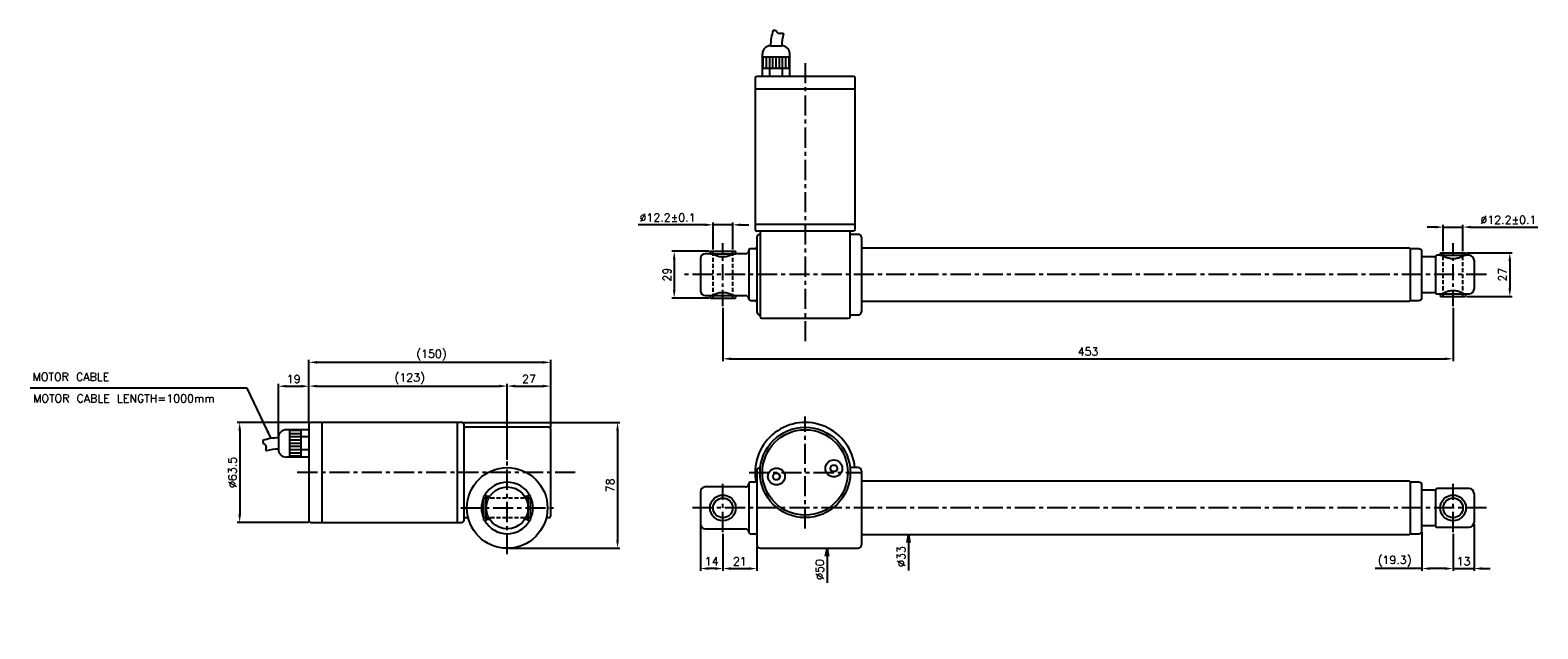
# Model space of a CAD drawing. Extents: x -172 to 764, y 70 to 441.
import ezdxf

# ---------------------------------------------------------------- set-up
doc = ezdxf.new("R2010")
doc.units = 0
doc.header["$LTSCALE"] = 10
doc.header["$MEASUREMENT"] = 0
doc.header["$PDMODE"] = 3
doc.linetypes.add('CENTER', pattern=[2, 1.25, -0.25, 0.25, -0.25])
doc.linetypes.add('HIDDEN', pattern=[0.375, 0.25, -0.125])
doc.layers.get('0').update_dxf_attribs({"linetype": 'CONTINUOUS'})
doc.layers.get('DEFPOINTS').update_dxf_attribs({"linetype": 'CONTINUOUS'})
for name, color, linetype in [('CE', 7, 'CENTER'), ('DIM', 7, 'CONTINUOUS'), ('HIDDEN', 7, 'HIDDEN')]:
    doc.layers.add(name, color=color, linetype=linetype)
doc.styles.get("Standard").update_dxf_attribs({"font": 'txt.shx'})
doc.dimstyles.new('FU-2D', dxfattribs={"dimtxt": 2, "dimasz": 2, "dimexe": 1.5, "dimexo": 1, "dimgap": 0.8, "dimtad": 1, "dimdec": 3, "dimtxsty": 'STANDARD', "dimblk1": 'OPEN', "dimblk2": 'OPEN', "dimsah": 1, "dimcen": -1.5, "dimclrd": 256, "dimclre": 256, "dimclrt": 256, "dimazin": 3, "dimtp": 0.3, "dimtfac": 0.8, "dimtmove": 0, "dimatfit": 3, "dimtolj": 1})

# ---------------------------------------------------------------- blocks, each defined once
blk = doc.blocks.new('_OPEN')
at = {"color": 0, "linetype": 'BYBLOCK'}
for p, q in [((-1, 0.17), (0, 0)), ((0, 0), (-1, -0.17)), ((0, 0), (-1, 0))]:
    blk.add_line(p, q, dxfattribs=at)
blk = doc.blocks.new('*D1')
at = {"layer": 'DEFPOINTS', "color": 0}
for p in [(322.59, 119.84), (342.01, 119.84), (339.43, 69.84)]:
    blk.add_point(p, dxfattribs=at)
at = {"layer": 'DIM'}
blk.add_line((322.59, 114.84), (322.59, 98.34), dxfattribs=at)
at = {"layer": 'DIM', "xscale": 5, "yscale": 5, "zscale": 5, "rotation": 90}
blk.add_blockref('_OPEN', (322.59, 119.84), dxfattribs=at)
at = {"layer": 'DIM', "insert": (318.09, 106.59), "char_height": 5, "attachment_point": 5, "rotation": 90}
blk.add_mtext('\\A1;%%c50', dxfattribs=at)
blk = doc.blocks.new('*D2')
at = {"layer": 'DEFPOINTS', "color": 0}
for p in [(344.76, 128.34), (373.13, 128.34), (344.76, 95.34)]:
    blk.add_point(p, dxfattribs=at)
at = {"layer": 'DIM'}
blk.add_line((373.13, 123.34), (373.13, 106.01), dxfattribs=at)
at = {"layer": 'DIM', "xscale": 5, "yscale": 5, "zscale": 5, "rotation": 90}
blk.add_blockref('_OPEN', (373.13, 128.34), dxfattribs=at)
at = {"layer": 'DIM', "insert": (368.63, 114.68), "char_height": 5, "attachment_point": 5, "rotation": 90}
blk.add_mtext('\\A1;%%c33', dxfattribs=at)
blk = doc.blocks.new('*D3')
at = {"layer": 'DEFPOINTS', "color": 0}
for p in [(258.01, 129.84), (279.01, 121.84), (279.01, 107.23)]:
    blk.add_point(p, dxfattribs=at)
at = {"layer": 'DIM'}
for p, q in [((258.01, 128.84), (258.01, 105.73)), ((279.01, 120.84), (279.01, 105.73)), ((263.01, 107.23), (274.01, 107.23))]:
    blk.add_line(p, q, dxfattribs=at)
for points in [[(263.01, 108.06), (263.01, 106.39), (258.01, 107.23)], [(274.01, 108.06), (274.01, 106.39), (279.01, 107.23)]]:
    blk.add_solid(points, dxfattribs=at)
at = {"layer": 'DIM', "insert": (268.51, 111.73), "char_height": 5, "attachment_point": 5}
blk.add_mtext('21', dxfattribs=at)
blk = doc.blocks.new('*D4')
at = {"layer": 'DEFPOINTS', "color": 0}
for p in [(244.01, 134.84), (258.01, 129.84), (244.01, 107.23)]:
    blk.add_point(p, dxfattribs=at)
at = {"layer": 'DIM'}
for p, q in [((244.01, 133.84), (244.01, 105.73)), ((258.01, 128.84), (258.01, 105.73)), ((253.01, 107.23), (249.01, 107.23))]:
    blk.add_line(p, q, dxfattribs=at)
for points in [[(249.01, 108.06), (249.01, 106.39), (244.01, 107.23)], [(253.01, 108.06), (253.01, 106.39), (258.01, 107.23)]]:
    blk.add_solid(points, dxfattribs=at)
at = {"layer": 'DIM', "insert": (251.01, 111.73), "char_height": 5, "attachment_point": 5}
blk.add_mtext('14', dxfattribs=at)
blk = doc.blocks.new('*D5')
at = {"layer": 'DEFPOINTS', "color": 0}
for p in [(724.01, 135.84), (711.01, 129.84), (724.01, 107.23)]:
    blk.add_point(p, dxfattribs=at)
at = {"layer": 'DIM'}
for p, q in [((724.01, 134.84), (724.01, 105.73)), ((711.01, 128.84), (711.01, 105.73)), ((706.01, 107.23), (701.01, 107.23)), ((711.01, 107.23), (724.01, 107.23)), ((729.01, 107.23), (734.01, 107.23))]:
    blk.add_line(p, q, dxfattribs=at)
for points in [[(706.01, 108.06), (706.01, 106.39), (711.01, 107.23)], [(729.01, 108.06), (729.01, 106.39), (724.01, 107.23)]]:
    blk.add_solid(points, dxfattribs=at)
at = {"layer": 'DIM', "insert": (717.51, 111.73), "char_height": 5, "attachment_point": 5}
blk.add_mtext('13', dxfattribs=at)
blk = doc.blocks.new('*D6')
at = {"layer": 'DEFPOINTS', "color": 0}
for p in [(691.71, 130.84), (711.01, 129.84), (711.01, 107.23)]:
    blk.add_point(p, dxfattribs=at)
at = {"layer": 'DIM'}
for p, q in [((691.71, 129.84), (691.71, 105.73)), ((711.01, 128.84), (711.01, 105.73)), ((691.71, 107.23), (662.71, 107.23)), ((706.01, 107.23), (696.71, 107.23))]:
    blk.add_line(p, q, dxfattribs=at)
for points in [[(696.71, 108.06), (696.71, 106.39), (691.71, 107.23)], [(706.01, 108.06), (706.01, 106.39), (711.01, 107.23)]]:
    blk.add_solid(points, dxfattribs=at)
at = {"layer": 'DIM', "insert": (674.71, 111.73), "char_height": 5, "attachment_point": 5}
blk.add_mtext('(19.3)', dxfattribs=at)
blk = doc.blocks.new('*D8')
at = {"layer": 'DEFPOINTS', "color": 0}
for p in [(718.51, 303.03), (718.51, 276.03), (746.21, 276.03)]:
    blk.add_point(p, dxfattribs=at)
at = {"layer": 'DIM'}
for p, q in [((719.51, 303.03), (747.71, 303.03)), ((746.21, 298.03), (746.21, 281.03)), ((719.51, 276.03), (747.71, 276.03))]:
    blk.add_line(p, q, dxfattribs=at)
for points in [[(745.37, 298.03), (747.04, 298.03), (746.21, 303.03)], [(745.37, 281.03), (747.04, 281.03), (746.21, 276.03)]]:
    blk.add_solid(points, dxfattribs=at)
at = {"layer": 'DIM', "insert": (741.71, 289.53), "char_height": 5, "attachment_point": 5, "rotation": 90}
blk.add_mtext('27', dxfattribs=at)
blk = doc.blocks.new('*D9')
at = {"layer": 'DEFPOINTS', "color": 0}
for p in [(717.11, 319.01), (704.91, 303.03), (717.11, 303.03)]:
    blk.add_point(p, dxfattribs=at)
at = {"layer": 'DIM'}
for p, q in [((699.91, 319.01), (694.91, 319.01)), ((704.91, 304.03), (704.91, 320.51)), ((704.91, 319.01), (717.11, 319.01)), ((717.11, 304.03), (717.11, 320.51)), ((722.11, 319.01), (763.61, 319.01))]:
    blk.add_line(p, q, dxfattribs=at)
for points in [[(699.91, 319.85), (699.91, 318.18), (704.91, 319.01)], [(722.11, 319.85), (722.11, 318.18), (717.11, 319.01)]]:
    blk.add_solid(points, dxfattribs=at)
at = {"layer": 'DIM', "insert": (745.36, 323.51), "char_height": 5, "attachment_point": 5}
blk.add_mtext('%%c12.2%%p0.1', dxfattribs=at)
blk = doc.blocks.new('*D10')
at = {"layer": 'DEFPOINTS', "color": 0}
for p in [(264.11, 320.43), (251.91, 304.03), (264.11, 304.03)]:
    blk.add_point(p, dxfattribs=at)
at = {"layer": 'DIM'}
for p, q in [((246.91, 320.43), (205.41, 320.43)), ((251.91, 305.03), (251.91, 321.93)), ((264.11, 320.43), (251.91, 320.43)), ((264.11, 305.03), (264.11, 321.93)), ((269.11, 320.43), (274.11, 320.43))]:
    blk.add_line(p, q, dxfattribs=at)
for points in [[(246.91, 321.26), (246.91, 319.6), (251.91, 320.43)], [(269.11, 321.26), (269.11, 319.6), (264.11, 320.43)]]:
    blk.add_solid(points, dxfattribs=at)
at = {"layer": 'DIM', "insert": (223.66, 324.93), "char_height": 5, "attachment_point": 5}
blk.add_mtext('%%c12.2%%p0.1', dxfattribs=at)
blk = doc.blocks.new('*D11')
at = {"layer": 'DEFPOINTS', "color": 0}
for p in [(250.51, 304.03), (227.8, 275.03), (250.51, 275.03)]:
    blk.add_point(p, dxfattribs=at)
at = {"layer": 'DIM'}
for p, q in [((249.51, 304.03), (226.3, 304.03)), ((227.8, 299.03), (227.8, 280.03)), ((249.51, 275.03), (226.3, 275.03))]:
    blk.add_line(p, q, dxfattribs=at)
for points in [[(226.96, 299.03), (228.63, 299.03), (227.8, 304.03)], [(226.96, 280.03), (228.63, 280.03), (227.8, 275.03)]]:
    blk.add_solid(points, dxfattribs=at)
at = {"layer": 'DIM', "insert": (223.3, 289.53), "char_height": 5, "attachment_point": 5, "rotation": 90}
blk.add_mtext('29', dxfattribs=at)
blk = doc.blocks.new('*D12')
at = {"layer": 'DEFPOINTS', "color": 0}
for p in [(2.18, 197.84), (-41.82, 135.84), (2.18, 135.84)]:
    blk.add_point(p, dxfattribs=at)
at = {"layer": 'DIM'}
for p, q in [((1.18, 197.84), (-43.32, 197.84)), ((-41.82, 192.84), (-41.82, 140.84)), ((1.18, 135.84), (-43.32, 135.84))]:
    blk.add_line(p, q, dxfattribs=at)
for points in [[(-42.65, 192.84), (-40.98, 192.84), (-41.82, 197.84)], [(-42.65, 140.84), (-40.98, 140.84), (-41.82, 135.84)]]:
    blk.add_solid(points, dxfattribs=at)
at = {"layer": 'DIM', "insert": (-46.32, 166.84), "char_height": 5, "attachment_point": 5, "rotation": 90}
blk.add_mtext('%%c63.5', dxfattribs=at)
blk = doc.blocks.new('*D13')
at = {"layer": 'DEFPOINTS', "color": 0}
for p in [(1.18, 220.31), (1.18, 196.84), (-17.82, 188.34)]:
    blk.add_point(p, dxfattribs=at)
at = {"layer": 'DIM'}
for p, q in [((-17.82, 189.34), (-17.82, 221.81)), ((-12.82, 220.31), (-3.82, 220.31)), ((1.18, 197.84), (1.18, 221.81))]:
    blk.add_line(p, q, dxfattribs=at)
for points in [[(-12.82, 221.15), (-12.82, 219.48), (-17.82, 220.31)], [(-3.82, 221.15), (-3.82, 219.48), (1.18, 220.31)]]:
    blk.add_solid(points, dxfattribs=at)
at = {"layer": 'DIM', "insert": (-8.32, 224.81), "char_height": 5, "attachment_point": 5}
blk.add_mtext('19', dxfattribs=at)
blk = doc.blocks.new('*D14')
at = {"layer": 'DEFPOINTS', "color": 0}
for p in [(124.18, 220.4), (1.18, 196.84), (124.18, 173.59)]:
    blk.add_point(p, dxfattribs=at)
at = {"layer": 'DIM'}
for p, q in [((1.18, 197.84), (1.18, 221.9)), ((6.18, 220.4), (119.18, 220.4)), ((124.18, 174.59), (124.18, 221.9))]:
    blk.add_line(p, q, dxfattribs=at)
for points in [[(6.18, 221.24), (6.18, 219.57), (1.18, 220.4)], [(119.18, 221.24), (119.18, 219.57), (124.18, 220.4)]]:
    blk.add_solid(points, dxfattribs=at)
at = {"layer": 'DIM', "insert": (63.68, 224.9), "char_height": 5, "attachment_point": 5}
blk.add_mtext('(123)', dxfattribs=at)
blk = doc.blocks.new('*D15')
at = {"layer": 'DEFPOINTS', "color": 0}
for p in [(151.18, 220.4), (151.18, 193.84), (124.18, 173.59)]:
    blk.add_point(p, dxfattribs=at)
at = {"layer": 'DIM'}
for p, q in [((124.18, 174.59), (124.18, 221.9)), ((129.18, 220.4), (146.18, 220.4)), ((151.18, 194.84), (151.18, 221.9))]:
    blk.add_line(p, q, dxfattribs=at)
for points in [[(129.18, 221.24), (129.18, 219.57), (124.18, 220.4)], [(146.18, 221.24), (146.18, 219.57), (151.18, 220.4)]]:
    blk.add_solid(points, dxfattribs=at)
at = {"layer": 'DIM', "insert": (137.68, 224.9), "char_height": 5, "attachment_point": 5}
blk.add_mtext('27', dxfattribs=at)
blk = doc.blocks.new('*D16')
at = {"layer": 'DEFPOINTS', "color": 0}
for p in [(1.18, 235.13), (1.18, 196.84), (151.18, 193.84)]:
    blk.add_point(p, dxfattribs=at)
at = {"layer": 'DIM'}
for p, q in [((1.18, 197.84), (1.18, 236.63)), ((146.18, 235.13), (6.18, 235.13)), ((151.18, 194.84), (151.18, 236.63))]:
    blk.add_line(p, q, dxfattribs=at)
for points in [[(6.18, 235.97), (6.18, 234.3), (1.18, 235.13)], [(146.18, 235.97), (146.18, 234.3), (151.18, 235.13)]]:
    blk.add_solid(points, dxfattribs=at)
at = {"layer": 'DIM', "insert": (77.18, 239.63), "char_height": 5, "attachment_point": 5}
blk.add_mtext('(150)', dxfattribs=at)
blk = doc.blocks.new('*D17')
at = {"layer": 'DEFPOINTS', "color": 0}
for p in [(96.18, 197.84), (124.18, 119.84), (192.61, 119.84)]:
    blk.add_point(p, dxfattribs=at)
at = {"layer": 'DIM'}
for p, q in [((97.18, 197.84), (194.11, 197.84)), ((192.61, 192.84), (192.61, 124.84)), ((125.18, 119.84), (194.11, 119.84))]:
    blk.add_line(p, q, dxfattribs=at)
for points in [[(191.78, 192.84), (193.45, 192.84), (192.61, 197.84)], [(191.78, 124.84), (193.45, 124.84), (192.61, 119.84)]]:
    blk.add_solid(points, dxfattribs=at)
at = {"layer": 'DIM', "insert": (188.11, 158.84), "char_height": 5, "attachment_point": 5, "rotation": 90}
blk.add_mtext('78', dxfattribs=at)
blk = doc.blocks.new('*D18')
at = {"layer": 'DEFPOINTS', "color": 0}
for p in [(258.01, 270.03), (711.01, 270.03), (711.01, 237.33)]:
    blk.add_point(p, dxfattribs=at)
at = {"layer": 'DIM'}
for p, q in [((258.01, 269.03), (258.01, 235.83)), ((711.01, 269.03), (711.01, 235.83)), ((263.01, 237.33), (706.01, 237.33))]:
    blk.add_line(p, q, dxfattribs=at)
for points in [[(263.01, 238.16), (263.01, 236.5), (258.01, 237.33)], [(706.01, 238.16), (706.01, 236.5), (711.01, 237.33)]]:
    blk.add_solid(points, dxfattribs=at)
at = {"layer": 'DIM', "insert": (484.51, 241.83), "char_height": 5, "attachment_point": 5}
blk.add_mtext('453', dxfattribs=at)

msp = doc.modelspace()

# ---------------------------------------------------------------- linework, layer by layer
for p, q in [((287.5101, 431.5311), (294.5101, 431.5311)), ((282.5101, 417.5311), (282.5101, 426.5311)), ((282.5101, 424.5311), (299.5101, 424.5311)), ((283.0101, 417.5311), (283.0101, 424.5311)), ((285.0101, 417.5311), (285.0101, 424.5311)), ((287.0101, 417.5311), (287.0101, 424.5311)), ((289.0101, 417.5311), (289.0101, 424.5311)), ((291.0101, 417.5311), (291.0101, 424.5311)), ((293.0101, 417.5311), (293.0101, 424.5311)), ((295.0101, 417.5311), (295.0101, 424.5311)), ((297.0101, 417.5311), (297.0101, 424.5311)), ((299.0101, 417.5311), (299.0101, 424.5311)), ((299.5101, 417.5311), (299.5101, 426.5311)), ((339.0101, 412.5311), (279.0101, 412.5311)), ((339.0101, 412.5311), (279.0101, 412.5311)), ((282.5101, 417.5311), (299.5101, 417.5311)), ((282.5101, 412.5311), (282.5101, 417.5311)), ((287.0101, 412.5311), (287.0101, 417.5311)), ((295.0101, 412.5311), (295.0101, 417.5311)), ((299.5101, 412.5311), (299.5101, 417.5311)), ((278.0101, 411.5311), (278.0101, 317.5311)), ((340.0101, 404.5311), (278.0101, 404.5311)), ((340.0101, 317.5311), (340.0101, 411.5311)), ((340.0101, 320.5311), (278.0101, 320.5311)), ((339.0101, 316.5311), (279.0101, 316.5311)), ((279.0101, 312.5311), (279.0101, 266.5311)), ((281.0101, 315.5311), (281.0101, 263.5311)), ((342.0101, 314.5311), (337.0074, 314.5311)), ((337.0101, 263.5311), (337.0101, 315.5311)), ((344.0101, 309.7311), (344.0007, 309.7406)), ((344.0101, 312.5311), (344.0101, 266.5311)), ((244.0101, 299.5311), (244.0101, 279.5311)), ((250.0101, 302.5311), (247.0101, 302.5311)), ((250.5101, 304.0311), (250.0101, 303.5311)), ((250.0101, 303.5311), (250.0101, 302.5311)), ((250.0101, 302.5311), (258.0101, 302.5311)), ((250.5101, 304.0311), (258.0101, 304.0311)), ((258.0101, 304.0311), (265.5101, 304.0311)), ((258.0101, 302.5311), (266.0101, 302.5311)), ((266.0101, 303.5311), (265.5101, 304.0311)), ((266.0101, 302.5311), (266.0101, 303.5311)), ((272.0101, 302.5311), (266.0101, 302.5311)), ((274.0101, 304.5311), (274.0101, 274.5311)), ((278.0101, 305.5311), (275.0101, 305.5311)), ((684.0101, 306.0311), (344.0101, 306.0311)), ((684.5101, 305.5311), (684.0101, 306.0311)), ((684.5101, 289.5311), (684.5101, 305.5311)), ((689.7101, 305.5311), (684.5101, 305.5311)), ((691.7101, 289.5311), (691.7101, 303.5311)), ((699.5101, 300.5311), (691.7101, 300.5311)), ((700.0101, 300.0311), (699.5101, 300.5311)), ((700.0101, 300.5311), (700.0101, 278.5311)), ((704.0101, 301.5311), (701.0101, 301.5311)), ((703.5101, 303.0311), (703.0101, 302.5311)), ((703.0101, 302.5311), (703.0101, 301.5311)), ((703.0101, 301.5311), (711.0101, 301.5311)), ((703.5101, 303.0311), (711.0101, 303.0311)), ((711.0101, 303.0311), (718.5101, 303.0311)), ((711.0101, 301.5311), (719.0101, 301.5311)), ((721.0101, 301.5311), (718.0101, 301.5311)), ((719.0101, 302.5311), (718.5101, 303.0311)), ((719.0101, 301.5311), (719.0101, 302.5311)), ((724.0101, 298.5311), (724.0101, 280.5311)), ((684.5101, 273.5311), (684.5101, 289.5311)), ((691.7101, 275.5311), (691.7101, 289.5311)), ((247.0101, 276.5311), (250.0101, 276.5311)), ((250.0101, 276.5311), (250.0101, 275.5311)), ((250.0101, 276.5311), (258.0101, 276.5311)), ((250.0101, 275.5311), (250.5101, 275.0311)), ((250.5101, 275.0311), (258.0101, 275.0311)), ((258.0101, 276.5311), (266.0101, 276.5311)), ((258.0101, 275.0311), (265.5101, 275.0311)), ((265.5101, 275.0311), (266.0101, 275.5311)), ((266.0101, 276.5311), (272.0101, 276.5311)), ((266.0101, 275.5311), (266.0101, 276.5311)), ((275.0101, 273.5311), (278.0101, 273.5311)), ((344.0101, 273.0311), (684.0101, 273.0311)), ((684.0101, 273.0311), (684.5101, 273.5311)), ((684.5101, 273.5311), (689.7101, 273.5311)), ((691.7101, 278.5311), (699.5101, 278.5311)), ((699.5101, 278.5311), (700.0101, 279.0311)), ((701.0101, 277.5311), (704.0101, 277.5311)), ((703.0101, 277.5311), (703.0101, 276.5311)), ((703.0101, 277.5311), (711.0101, 277.5311)), ((703.0101, 276.5311), (703.5101, 276.0311)), ((703.5101, 276.0311), (711.0101, 276.0311)), ((711.0101, 277.5311), (719.0101, 277.5311)), ((711.0101, 276.0311), (718.5101, 276.0311)), ((718.5101, 276.0311), (719.0101, 276.5311)), ((719.0101, 277.5311), (721.0101, 277.5311)), ((719.0101, 276.5311), (719.0101, 277.5311)), ((282.0101, 262.5311), (336.0101, 262.5311)), ((337.0074, 264.5311), (342.0101, 264.5311)), ((344.0002, 269.3212), (344.0101, 269.3311)), ((1.1833, 196.8445), (1.1833, 136.8445)), ((96.1833, 197.8445), (2.1833, 197.8445)), ((9.1833, 197.8445), (9.1833, 135.8445)), ((93.1833, 197.8445), (93.1833, 135.8445)), ((97.1833, 196.8445), (97.1833, 162.6693)), ((-17.8167, 188.3445), (-17.8167, 181.3445)), ((-3.8167, 193.3445), (-12.8167, 193.3445)), ((-10.8167, 193.3445), (-10.8167, 176.3445)), ((-3.8167, 192.8445), (-10.8167, 192.8445)), ((-3.8167, 190.8445), (-10.8167, 190.8445)), ((-3.8167, 188.8445), (-10.8167, 188.8445)), ((1.1833, 193.3445), (-3.8167, 193.3445)), ((-3.8167, 193.3445), (-3.8167, 176.3445)), ((-3.8167, 193.3445), (-3.8167, 176.3445)), ((1.1833, 188.8445), (-3.8167, 188.8445)), ((150.1833, 194.8445), (98.1833, 194.8445)), ((151.1833, 139.8445), (151.1833, 193.8445)), ((-3.8167, 186.8445), (-10.8167, 186.8445)), ((-3.8167, 184.8445), (-10.8167, 184.8445)), ((-3.8167, 182.8445), (-10.8167, 182.8445)), ((-3.8167, 180.8445), (-10.8167, 180.8445)), ((-3.8167, 178.8445), (-10.8167, 178.8445)), ((1.1833, 180.8445), (-3.8167, 180.8445)), ((-3.8167, 176.3445), (-12.8167, 176.3445)), ((-3.8167, 176.8445), (-10.8167, 176.8445)), ((1.1833, 176.3445), (-3.8167, 176.3445)), ((281.1676, 169.8445), (281.0101, 169.8445)), ((324.5256, 169.3496), (325.6803, 171.3496)), ((325.6803, 167.3496), (324.5256, 169.3496)), ((325.6803, 171.3496), (327.9897, 171.3496)), ((327.9897, 171.3496), (329.1444, 169.3496)), ((329.1444, 169.3496), (327.9897, 167.3496)), ((342.0101, 169.8445), (336.849, 169.8445)), ((97.1833, 162.6693), (97.1833, 136.8445)), ((274.0101, 159.8445), (274.0101, 129.8445)), ((278.0101, 160.8445), (275.0101, 160.8445)), ((279.0101, 167.8445), (279.0101, 121.8445)), ((288.8759, 164.3394), (290.0306, 166.3394)), ((290.0306, 162.3394), (288.8759, 164.3394)), ((290.0306, 166.3394), (292.34, 166.3394)), ((292.34, 162.3394), (290.0306, 162.3394)), ((292.34, 166.3394), (293.4947, 164.3394)), ((293.4947, 164.3394), (292.34, 162.3394)), ((327.9897, 167.3496), (325.6803, 167.3496)), ((336.9931, 165.8445), (336.9889, 165.8445)), ((344.0101, 165.0445), (344.0007, 165.054)), ((344.0041, 161.6006), (344.0101, 161.5945)), ((344.0101, 167.8445), (344.0101, 121.8445)), ((684.0101, 161.3445), (344.0101, 161.3445)), ((684.5101, 160.8445), (684.0101, 161.3445)), ((684.5101, 128.8445), (684.5101, 160.8445)), ((689.7101, 160.8445), (684.5101, 160.8445)), ((110.1833, 152.8445), (109.6833, 152.3445)), ((109.6833, 137.3445), (109.6833, 152.3445)), ((111.1833, 152.8445), (110.1833, 152.8445)), ((111.1833, 144.9455), (111.1833, 152.8445)), ((113.2265, 151.8445), (111.1833, 151.8445)), ((135.1378, 151.8445), (135.1374, 151.8445)), ((137.1833, 151.8445), (135.1378, 151.8445)), ((138.1833, 152.8445), (137.1833, 152.8445)), ((137.1833, 136.8445), (137.1833, 152.8445)), ((138.6833, 152.3445), (138.1833, 152.8445)), ((138.6833, 137.3445), (138.6833, 152.3445)), ((244.0101, 154.8445), (244.0101, 134.8445)), ((272.0101, 157.8445), (247.0101, 157.8445)), ((333.0101, 152.4147), (333.0101, 152.424)), ((333.5101, 153.2898), (333.5101, 153.2908)), ((335.0101, 156.455), (335.0101, 156.4599)), ((335.8101, 158.7394), (335.8101, 158.7514)), ((691.7101, 130.8445), (691.7101, 158.8445)), ((699.5101, 155.8445), (691.7101, 155.8445)), ((700.0101, 155.3445), (699.5101, 155.8445)), ((700.0101, 155.8445), (700.0101, 144.8445)), ((721.0101, 156.8445), (701.0101, 156.8445)), ((724.0101, 153.8445), (724.0101, 144.8445)), ((111.1833, 136.8445), (111.1833, 144.7443)), ((291.0101, 145.4055), (291.0101, 145.4056)), ((321.0101, 141.5467), (321.0101, 141.5463)), ((330.0101, 148.3287), (330.0101, 148.3251)), ((700.0101, 144.8445), (700.0101, 133.8445)), ((724.0101, 144.8445), (724.0101, 135.8445)), ((2.1833, 135.8445), (96.1833, 135.8445)), ((98.1833, 138.8445), (99.9114, 138.8445)), ((109.6833, 137.3445), (110.1833, 136.8445)), ((110.1833, 136.8445), (111.1833, 136.8445)), ((111.1833, 137.8445), (113.2285, 137.8445)), ((135.1354, 137.8445), (135.1378, 137.8445)), ((135.1378, 137.8445), (137.1833, 137.8445)), ((137.1833, 136.8445), (138.1833, 136.8445)), ((138.1833, 136.8445), (138.6833, 137.3445)), ((148.4527, 138.8445), (150.1833, 138.8445)), ((247.0101, 131.8445), (272.0101, 131.8445)), ((691.7101, 133.8445), (699.5101, 133.8445)), ((699.5101, 133.8445), (700.0101, 134.3445)), ((701.0101, 132.8445), (721.0101, 132.8445)), ((275.0101, 128.8445), (278.0101, 128.8445)), ((344.0002, 124.6346), (344.0101, 124.6445)), ((344.0101, 128.0945), (344.0039, 128.0883)), ((344.0101, 128.3445), (684.0101, 128.3445)), ((684.0101, 128.3445), (684.5101, 128.8445)), ((684.5101, 128.8445), (689.7101, 128.8445)), ((281.0101, 119.8445), (342.0101, 119.8445))]:
    msp.add_line(p, q)
for centre, radius in [((309.0101, 166.8445), 28), ((309.0101, 166.8445), 26.5), ((124.1833, 144.8445), 25), ((291.1853, 164.3394), 5.25), ((326.835, 169.3496), 5.25), ((124.1833, 144.8445), 13), ((258.0101, 144.8445), 8), ((258.0101, 144.8445), 6.1), ((711.0101, 144.8445), 8), ((711.0101, 144.8445), 6.1)]:
    msp.add_circle(centre, radius)
for centre, radius, start, end in [((320.9961, 430.6817), 33.4967, 161.8094251, 178.5469513), ((287.5101, 426.5311), 5, 90, 180), ((327.9961, 430.6817), 33.4967, 165.7246332, 178.5469513), ((294.5101, 426.5311), 5, 0, 90), ((279.0101, 411.5311), 1, 90, 180), ((339.0101, 411.5311), 1, 0, 90), ((279.0101, 317.5311), 1, 180, 270), ((281.0101, 312.5311), 2, 90.0799032, 180), ((282.0101, 315.5311), 1, 90, 180), ((336.0101, 315.5311), 1, 0, 90), ((339.0101, 317.5311), 1, 270, 0), ((342.0101, 312.5311), 2, 0, 90), ((247.0101, 299.5311), 3, 90, 180), ((272.0101, 304.5311), 2, 270, 0), ((275.0101, 304.5311), 1, 90, 180), ((278.0101, 306.5311), 1, 270, 0), ((689.7101, 303.5311), 2, 0, 90), ((701.0101, 300.5311), 1, 90, 180), ((721.0101, 298.5311), 3, 0, 90), ((247.0101, 279.5311), 3, 180, 270), ((272.0101, 274.5311), 2, 0, 90), ((275.0101, 274.5311), 1, 180, 270), ((278.0101, 272.5311), 1, 360, 90), ((689.7101, 275.5311), 2, 270, 0), ((701.0101, 278.5311), 1, 180, 270), ((721.0101, 280.5311), 3, 270, 0), ((281.0101, 266.5311), 2, 180, 269.9200968), ((282.0101, 263.5311), 1, 180, 270), ((336.0101, 263.5311), 1, 270, 0), ((342.0101, 266.5311), 2, 270, 0), ((2.1833, 196.8445), 1, 90, 180), ((96.1833, 196.8445), 1, 0, 90), ((309.0101, 166.8445), 31, 5.5605602, 188), ((-16.9673, 154.8586), 33.4967, 91.4530487, 108.1905749), ((-12.8167, 188.3445), 5, 90, 180), ((98.1833, 193.8445), 1, 90, 180), ((150.1833, 193.8445), 1, 0, 90), ((-16.9673, 147.8586), 33.4967, 91.4530487, 104.2753668), ((-12.8167, 181.3445), 5, 180, 270), ((281.0101, 167.8445), 2, 90, 180), ((326.835, 169.3496), 2.15, 188.6333629, 188.6425483), ((326.835, 169.3496), 2.15, 170.7914694, 170.8314636), ((326.835, 169.3496), 2.15, 129.1685364, 129.2085306), ((326.835, 169.3496), 2.15, 110.9673364, 110.9976753), ((326.835, 169.3496), 2.15, 69.0023247, 69.0326636), ((342.0101, 167.8445), 2, 0, 90), ((124.1833, 144.8445), 16, 30.0095525, 149.9904475), ((272.0101, 159.8445), 2, 270, 0), ((275.0101, 159.8445), 1, 90, 180), ((278.0101, 161.8445), 1, 270, 0), ((309.0101, 166.8445), 31, 188, 190.8346314), ((291.1853, 164.3394), 2.15, 188.6333629, 188.6425483), ((291.1853, 164.3394), 2.15, 170.7914694, 170.8314636), ((291.1853, 164.3394), 2.15, 129.1685364, 129.2085306), ((291.1853, 164.3394), 2.15, 231.3574517, 231.3666371), ((291.1853, 164.3394), 2.15, 110.9673364, 110.9976753), ((291.1853, 164.3394), 2.15, 69.0023247, 69.0326636), ((326.835, 169.3496), 2.15, 231.3574517, 231.3666371), ((689.7101, 158.8445), 2, 0, 90), ((124.1833, 144.8445), 16, 154.8453889, 205.1740763), ((124.1833, 144.8445), 16, 334.8245095, 25.159825), ((247.0101, 154.8445), 3, 90, 180), ((701.0101, 155.8445), 1, 90, 180), ((721.0101, 153.8445), 3, 0, 90), ((2.1833, 136.8445), 1, 180, 270), ((96.1833, 136.8445), 1, 270, 0), ((98.1833, 139.8445), 1, 180, 270), ((124.1833, 144.8445), 16, 209.9904484, 270), ((124.1833, 144.8445), 16, 270, 330.0095516), ((150.1833, 139.8445), 1, 270, 0), ((247.0101, 134.8445), 3, 180, 270), ((272.0101, 129.8445), 2, 0, 90), ((701.0101, 133.8445), 1, 180, 270), ((721.0101, 135.8445), 3, 270, 0), ((275.0101, 129.8445), 1, 180, 270), ((278.0101, 127.8445), 1, 360, 90), ((281.0101, 121.8445), 2, 180, 270), ((342.0101, 121.8445), 2, 270, 0), ((689.7101, 130.8445), 2, 270, 0)]:
    msp.add_arc(centre, radius, start, end)
for points, knots in [([(289.1734, 441.1387), (289.488, 441.1689), (290.2177, 441.1391), (291.3454, 440.6297), (292.0116, 439.1257), (293.6103, 439.1466), (294.9702, 439.4615), (295.3689, 439.1857), (295.5337, 438.9414)], [3.0673482, 3.0673482, 3.0673482, 3.0673482, 4.04255326, 5.32150294, 6.51521063, 8.5578032, 9.40158177, 10.43629596, 10.43629596, 10.43629596, 10.43629596]), ([(265.0101, 302.5311), (265.0101, 302.5311), (264.9662, 302.5073), (264.7844, 302.4107), (264.6466, 302.3381), (264.2863, 302.1551), (264.0635, 302.0448), (263.5529, 301.8059), (263.2649, 301.6775), (262.6537, 301.4258), (262.3079, 301.2931), (261.5532, 301.0388), (261.1442, 300.9174), (260.2859, 300.7117), (259.8358, 300.6274), (258.9235, 300.5142), (258.4612, 300.4856), (257.5591, 300.4856), (257.0968, 300.5142), (256.1845, 300.6274), (255.7344, 300.7117), (254.8761, 300.9174), (254.4671, 301.0388), (253.7124, 301.2931), (253.3666, 301.4258), (252.7554, 301.6775), (252.4674, 301.8059), (251.9568, 302.0448), (251.734, 302.1551), (251.3737, 302.3381), (251.2359, 302.4107), (251.0541, 302.5073), (251.0101, 302.5311), (251.0101, 302.5311)], [10.80374499, 10.80374499, 10.80374499, 10.80374499, 12.15161463, 12.15161463, 13.49948427, 13.49948427, 14.84735391, 14.84735391, 16.19522355, 16.19522355, 17.54829015, 17.54829015, 18.90135676, 18.90135676, 20.25442336, 20.25442336, 21.60748997, 21.60748997, 22.96055658, 22.96055658, 24.31362318, 24.31362318, 25.66668979, 25.66668979, 27.01975639, 27.01975639, 28.36762603, 28.36762603, 29.71549567, 29.71549567, 31.06336532, 31.06336532, 32.41123496, 32.41123496, 32.41123496, 32.41123496]), ([(711.0101, 299.2779), (710.5564, 299.2779), (710.0925, 299.3105), (709.1787, 299.4381), (708.7287, 299.5328), (707.8716, 299.7624), (707.4637, 299.8972), (706.7108, 300.1783), (706.3659, 300.3244), (705.7566, 300.6003), (705.4694, 300.7406), (704.9593, 301.0013), (704.7364, 301.1215), (704.3755, 301.3208), (704.2372, 301.3999), (704.0545, 301.5051), (704.0101, 301.5311), (704.0101, 301.5311)], [0, 0, 0, 0, 1.36113715, 1.36113715, 2.72227429, 2.72227429, 4.08341144, 4.08341144, 5.44454858, 5.44454858, 6.79803143, 6.79803143, 8.15151428, 8.15151428, 9.50499713, 9.50499713, 10.85847998, 10.85847998, 10.85847998, 10.85847998]), ([(718.0101, 301.5311), (718.0101, 301.5311), (717.9658, 301.5051), (717.7831, 301.3999), (717.6448, 301.3208), (717.2839, 301.1215), (717.061, 301.0013), (716.5509, 300.7406), (716.2637, 300.6003), (715.6544, 300.3244), (715.3095, 300.1783), (714.5566, 299.8972), (714.1486, 299.7624), (713.2916, 299.5328), (712.8416, 299.4381), (711.9278, 299.3105), (711.4639, 299.2779), (711.0101, 299.2779)], [32.57543993, 32.57543993, 32.57543993, 32.57543993, 33.92892278, 33.92892278, 35.28240563, 35.28240563, 36.63588848, 36.63588848, 37.98937133, 37.98937133, 39.35050847, 39.35050847, 40.71164562, 40.71164562, 42.07278277, 42.07278277, 43.43391991, 43.43391991, 43.43391991, 43.43391991]), ([(251.0102, 276.5311), (251.0106, 276.5314), (251.0546, 276.5552), (251.2359, 276.6515), (251.3737, 276.7241), (251.734, 276.9071), (251.9568, 277.0174), (252.4674, 277.2563), (252.7554, 277.3847), (253.3666, 277.6364), (253.7124, 277.7691), (254.4671, 278.0234), (254.8761, 278.1448), (255.7344, 278.3505), (256.1845, 278.4348), (257.0968, 278.548), (257.5591, 278.5766), (258.4612, 278.5766), (258.9235, 278.548), (259.8358, 278.4348), (260.2859, 278.3505), (261.1442, 278.1448), (261.5532, 278.0234), (262.3079, 277.7691), (262.6537, 277.6364), (263.2649, 277.3847), (263.5529, 277.2563), (264.0635, 277.0174), (264.2863, 276.9071), (264.6466, 276.7241), (264.7844, 276.6515), (264.9657, 276.5552), (265.0097, 276.5314), (265.0101, 276.5311)], [10.81103003, 10.81103003, 10.81103003, 10.81103003, 12.15161463, 12.15161463, 13.49948427, 13.49948427, 14.84735391, 14.84735391, 16.19522355, 16.19522355, 17.54829015, 17.54829015, 18.90135676, 18.90135676, 20.25442336, 20.25442336, 21.60748997, 21.60748997, 22.96055658, 22.96055658, 24.31362318, 24.31362318, 25.66668979, 25.66668979, 27.01975639, 27.01975639, 28.36762603, 28.36762603, 29.71549567, 29.71549567, 31.06336532, 31.06336532, 32.40393846, 32.40393846, 32.40393846, 32.40393846]), ([(704.0102, 277.5311), (704.0106, 277.5314), (704.0549, 277.5574), (704.2372, 277.6623), (704.3755, 277.7414), (704.7364, 277.9407), (704.9593, 278.0609), (705.4694, 278.3216), (705.7566, 278.4619), (706.3659, 278.7378), (706.7108, 278.8839), (707.4637, 279.165), (707.8716, 279.2998), (708.7287, 279.5294), (709.1787, 279.6241), (710.0925, 279.7517), (710.5564, 279.7843), (711.0101, 279.7843)], [32.58215426, 32.58215426, 32.58215426, 32.58215426, 33.92892278, 33.92892278, 35.28240563, 35.28240563, 36.63588848, 36.63588848, 37.98937133, 37.98937133, 39.35050847, 39.35050847, 40.71164562, 40.71164562, 42.07278277, 42.07278277, 43.43391991, 43.43391991, 43.43391991, 43.43391991]), ([(711.0101, 279.7843), (711.4639, 279.7843), (711.9278, 279.7517), (712.8416, 279.6241), (713.2916, 279.5294), (714.1486, 279.2998), (714.5566, 279.165), (715.3095, 278.8839), (715.6544, 278.7378), (716.2637, 278.4619), (716.5509, 278.3216), (717.061, 278.0609), (717.2839, 277.9407), (717.6448, 277.7414), (717.7831, 277.6623), (717.9654, 277.5574), (718.0097, 277.5314), (718.0101, 277.5311)], [0, 0, 0, 0, 1.36113715, 1.36113715, 2.72227429, 2.72227429, 4.08341144, 4.08341144, 5.44454858, 5.44454858, 6.79803143, 6.79803143, 8.15151428, 8.15151428, 9.50499713, 9.50499713, 10.85175565, 10.85175565, 10.85175565, 10.85175565]), ([(-27.4242, 186.6812), (-27.4544, 186.3667), (-27.4247, 185.637), (-26.9153, 184.5093), (-25.4112, 183.843), (-25.4322, 182.2444), (-25.747, 180.8845), (-25.4713, 180.4858), (-25.227, 180.321)], [3.0673482, 3.0673482, 3.0673482, 3.0673482, 4.04255326, 5.32150294, 6.51521063, 8.5578032, 9.40158177, 10.43629596, 10.43629596, 10.43629596, 10.43629596])]:
    msp.add_open_spline(points, degree=3, knots=knots)
at = {"layer": 'CE', "color": 2}
for p, q in [((309.0101, 420.7311), (309.0101, 247.3311)), ((731.7165, 289.5311), (234.0101, 289.5311)), ((309.0101, 132.0945), (309.0101, 201.5945)), ((124.1833, 116.0945), (124.1833, 173.5945)), ((166.3833, 166.8445), (-7.0167, 166.8445)), ((258.0101, 129.8445), (258.0101, 159.8445)), ((274.2601, 166.8445), (343.7601, 166.8445)), ((711.0101, 129.8445), (711.0101, 159.8445)), ((95.4333, 144.8445), (152.9333, 144.8445)), ((731.7165, 144.8445), (236.7303, 144.8445))]:
    msp.add_line(p, q, dxfattribs=at)
at = {"layer": 'CE', "color": 2, "ltscale": 0.8}
for p, q in [((258.0101, 270.0311), (258.0101, 309.0311)), ((711.0101, 270.0311), (711.0101, 309.0311)), ((711.0101, 270.0311), (711.0101, 309.0311))]:
    msp.add_line(p, q, dxfattribs=at)
at = {"layer": 'DIM'}
msp.add_line((-37.2601, 219.1273), (-171.8102, 219.1273), dxfattribs=at)
at = {"layer": 'HIDDEN', "color": 1}
for p, q in [((251.9101, 275.0311), (251.9101, 304.0311)), ((264.1101, 275.0311), (264.1101, 304.0311)), ((704.9101, 276.0311), (704.9101, 303.0311)), ((717.1101, 276.0311), (717.1101, 303.0311)), ((138.6833, 150.9445), (109.6833, 150.9445)), ((138.6833, 138.7445), (109.6833, 138.7445))]:
    msp.add_line(p, q, dxfattribs=at)

# ---------------------------------------------------------------- texts
at = {"layer": 'DIM'}
for s, p in [('MOTOR CABLE', (-170.3005, 223.6362)), ('MOTOR CABLE LENGTH=1000mm', (-169.945, 210.269))]:
    msp.add_text(s, height=5, dxfattribs=at).set_placement(p)

# ---------------------------------------------------------------- dimensions: what is measured, and where the dimension line sits
for base, p1, p2, text, picture, middle in [((264.1101, 320.4303), (251.9101, 304.0311), (264.1101, 304.0311), '%%c<>%%p0.1', '*D10', (223.6601, 320.4303)), ((717.1101, 319.0137), (704.9101, 303.0311), (717.1101, 303.0311), '%%c<>%%p0.1', '*D9', (745.3601, 319.0137)), ((1.1833, 235.1331), (151.1833, 193.8445), (1.1833, 196.8445), '(<>)', '*D16', (77.1833, 235.1331)), ((124.1833, 220.4045), (1.1833, 196.8445), (124.1833, 173.5945), '(<>)', '*D14', (63.6833, 220.4045)), ((711.0101, 107.2269), (691.7101, 130.8445), (711.0101, 129.8445), '(<>)', '*D6', (674.7101, 107.2269))]:
    dim = msp.add_linear_dim(base=base, p1=p1, p2=p2, text=text, dimstyle='FU-2D', override={"dimtxt": 5, "dimasz": 5, "dimgap": 2, "dimjust": 2, "dimdec": 2, "dimsah": 0, "dimcen": 1, "dimtp": 0.03, "dimtm": 0.1, "dimatfit": 3, "dimtolj": 0}, dxfattribs=at)
    dim.commit()
    dim.dimension.update_dxf_attribs({"geometry": picture, "text_midpoint": middle, "dimtype": 160})
for base, p1, p2, picture, middle in [((227.797, 275.0311), (250.5101, 304.0311), (250.5101, 275.0311), '*D11', (227.797, 289.5311)), ((746.2061, 276.0311), (718.5101, 303.0311), (718.5101, 276.0311), '*D8', (746.2061, 289.5311)), ((192.6126, 119.8445), (96.1833, 197.8445), (124.1833, 119.8445), '*D17', (192.6126, 158.8445))]:
    dim = msp.add_linear_dim(base=base, p1=p1, p2=p2, angle=90, dimstyle='FU-2D', override={"dimtxt": 5, "dimasz": 5, "dimgap": 2, "dimjust": 2, "dimdec": 2, "dimsah": 0, "dimcen": 1, "dimtp": 0.03, "dimtm": 0.1, "dimatfit": 3, "dimtolj": 0}, dxfattribs=at)
    dim.commit()
    dim.dimension.update_dxf_attribs({"geometry": picture, "text_midpoint": middle, "dimtype": 160})
for base, p1, p2, picture, middle in [((711.0101, 237.3291), (258.0101, 270.0311), (711.0101, 270.0311), '*D18', (484.5101, 237.3291)), ((1.1833, 220.3118), (-17.8167, 188.3445), (1.1833, 196.8445), '*D13', (-8.3167, 220.3118)), ((151.1833, 220.4045), (124.1833, 173.5945), (151.1833, 193.8445), '*D15', (137.6833, 220.4045)), ((244.0101, 107.2269), (258.0101, 129.8445), (244.0101, 134.8445), '*D4', (251.0101, 107.2269)), ((724.0101, 107.2269), (711.0101, 129.8445), (724.0101, 135.8445), '*D5', (717.5101, 107.2269)), ((279.0101, 107.2269), (258.0101, 129.8445), (279.0101, 121.8445), '*D3', (268.5101, 107.2269))]:
    dim = msp.add_linear_dim(base=base, p1=p1, p2=p2, dimstyle='FU-2D', override={"dimtxt": 5, "dimasz": 5, "dimgap": 2, "dimjust": 2, "dimdec": 2, "dimsah": 0, "dimcen": 1, "dimtp": 0.03, "dimtm": 0.1, "dimatfit": 3, "dimtolj": 0}, dxfattribs=at)
    dim.commit()
    dim.dimension.update_dxf_attribs({"geometry": picture, "text_midpoint": middle, "dimtype": 160})
dim = msp.add_linear_dim(base=(-41.8164, 135.8445), p1=(2.1833, 197.8445), p2=(2.1833, 135.8445), angle=90, text='%%c63.5', dimstyle='FU-2D', override={"dimtxt": 5, "dimasz": 5, "dimgap": 2, "dimjust": 2, "dimdec": 2, "dimsah": 0, "dimcen": 1, "dimtp": 0.03, "dimtm": 0.1, "dimatfit": 3, "dimtolj": 0}, dxfattribs=at)
dim.commit()
dim.dimension.update_dxf_attribs({"geometry": '*D12', "text_midpoint": (-41.8164, 166.8445), "dimtype": 160})
for base, p1, p2, text, picture, middle in [((373.1252, 128.3445), (344.7643, 95.3445), (344.7643, 128.3445), '%%c33', '*D2', (368.6252, 114.6779)), ((322.5859, 119.8445), (339.4296, 69.8445), (342.0101, 119.8445), '%%c<>', '*D1', (318.0859, 106.5945))]:
    dim = msp.add_linear_dim(base=base, p1=p1, p2=p2, angle=90, text=text, dimstyle='FU-2D', override={"dimscale": 2.5, "dimjust": 2, "dimse1": 1, "dimse2": 1, "dimsd1": 1, "dimtp": 0}, dxfattribs=at)
    dim.commit()
    dim.dimension.update_dxf_attribs({"geometry": picture, "text_midpoint": middle})

# ---------------------------------------------------------------- leaders
for points, override in [([(-22.3658, 187.9174), (-37.2601, 219.1273)], {"dimtxt": 5, "dimasz": 5, "dimgap": 2, "dimtad": 0, "dimjust": 2, "dimdec": 2, "dimcen": 1, "dimtp": 0.03, "dimtm": 0.1, "dimatfit": 3, "dimtolj": 0}), ([(373.1252, 128.3445), (373.1252, 106.0112)], {"dimtxt": 5, "dimasz": 5, "dimexe": 1, "dimgap": 2, "dimtad": 0, "dimjust": 2, "dimdec": 2, "dimcen": 1, "dimtp": 0.03, "dimtm": 0.1, "dimatfit": 3, "dimtolj": 0}), ([(322.5859, 119.8445), (322.5859, 98.3445)], {"dimtxt": 5, "dimasz": 5, "dimexe": 1, "dimgap": 2, "dimtad": 0, "dimjust": 2, "dimdec": 2, "dimcen": 1, "dimtp": 0.03, "dimtm": 0.1, "dimatfit": 3, "dimtolj": 0})]:
    msp.add_leader(points, dimstyle='FU-2D', override=override, dxfattribs=at)

doc.saveas('drawing.dxf')
